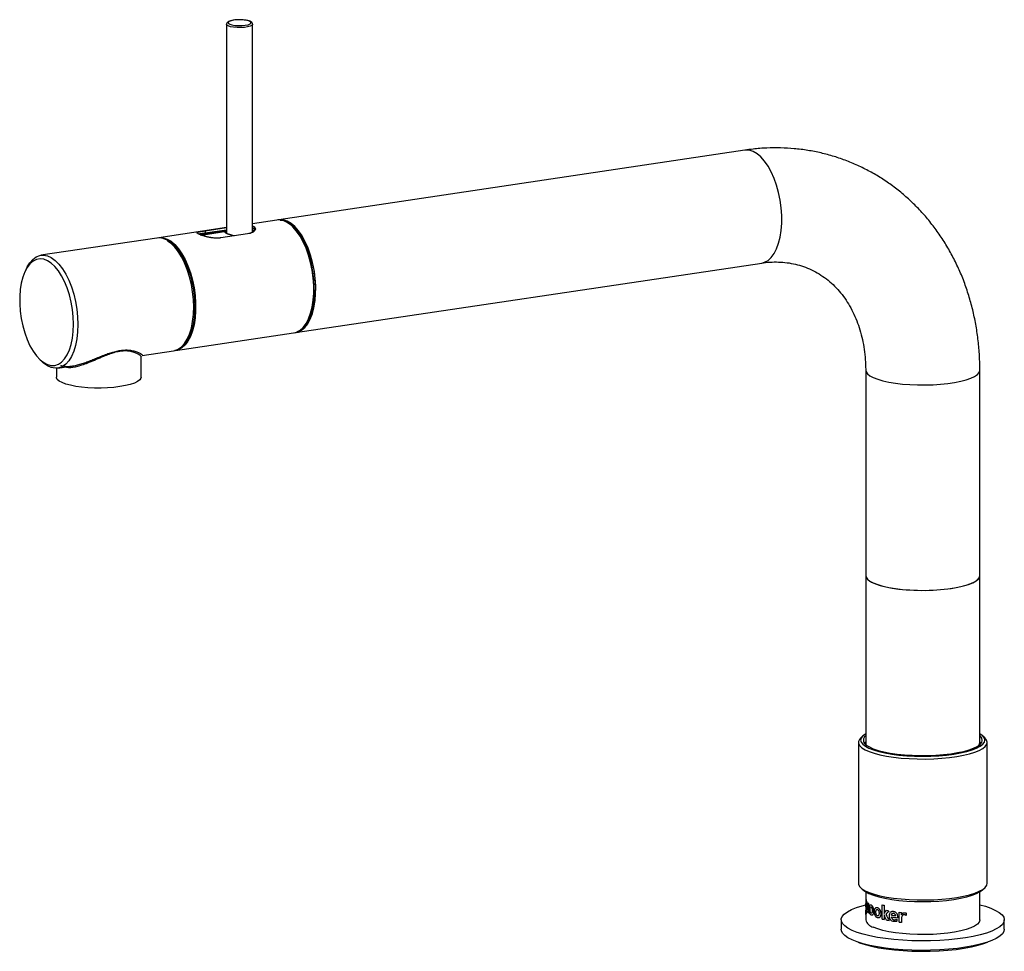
# Model space of a CAD drawing. Header units: millimetres. Extents: x -277 to 25, y -7 to 279.
import ezdxf

# ---------------------------------------------------------------- set-up
doc = ezdxf.new("R2010")
doc.units = ezdxf.units.MM

msp = doc.modelspace()

# ---------------------------------------------------------------- linework, layer by layer
at = {"color": 7, "linetype": 'Continuous', "lineweight": 25}
for p, q in [((-213.45, 277.56), (-213.45, 213.4)), ((-205.45, 213.84), (-205.45, 277.56)), ((-54.55, 238.95), (-197.44, 217.6)), ((-198.05, 217.51), (-205.45, 216.4)), ((-213.45, 215.21), (-234.25, 212.1)), ((-220.1, 214.21), (-213.45, 215.2)), ((-213.45, 214.37), (-220.1, 213.37)), ((-213.45, 215.12), (-220.05, 214.14)), ((-220.05, 213.56), (-213.45, 214.55)), ((-192.94, 215.25), (-193.01, 215.33)), ((-234.85, 212.01), (-270.36, 206.7)), ((-221.5, 213.02), (-213.45, 214.22)), ((-220.05, 214.14), (-220.1, 214.21)), ((-220.1, 213.37), (-220.05, 213.56)), ((-220.05, 214.14), (-220.05, 213.56)), ((-207.03, 213.27), (-215.25, 212.04)), ((-211.04, 212.67), (-211.5, 212.76)), ((-274.54, 203.14), (-275.02, 202.23)), ((-192.27, 182.98), (-49.38, 204.33)), ((-188.69, 186.45), (-188.65, 186.54)), ((-229.08, 177.48), (-192.88, 182.89)), ((-239.62, 169.35), (-239.62, 175.56)), ((-239.3, 175.95), (-229.68, 177.39)), ((-270.95, 175), (-270.23, 174.27)), ((-265.19, 172.09), (-260.68, 172.76)), ((-265.62, 172.04), (-265.62, 169.35)), ((-17.5, 171.45), (-17.5, 57.28)), ((17.5, 57.28), (17.5, 171.45)), ((-18.35, 59.32), (-19.03, 58.7)), ((-17.77, 56.93), (-17.5, 57.41)), ((19.03, 58.7), (18.35, 59.32)), ((-19.75, 57.33), (-19.75, 14.1)), ((19.75, 14.1), (19.75, 57.33)), ((-19.03, 12.73), (-18.35, 12.11)), ((18.35, 12.11), (19.03, 12.73)), ((-17.5, 11.48), (-17.5, 2.9)), ((17.5, 2.9), (17.5, 11.48)), ((-17.29, 6.75), (-17.29, 8.63)), ((-17.15, 8.43), (-17.15, 6.83)), ((-16.86, 6.65), (-16.86, 8.12)), ((-16.63, 7.92), (-16.63, 4.93)), ((-12.45, 3.15), (-12.45, 7.51)), ((-11.87, 7.36), (-11.87, 4.8)), ((-16.85, 5.12), (-16.86, 5.53)), ((-11.87, 4.46), (-11.87, 3.01)), ((-7.93, 3.1), (-7.93, 2.47)), ((-7.24, 2.21), (-7.24, 5.2)), ((-6.54, 5.19), (-6.54, 4.45)), ((-6.5, 3.23), (-6.5, 2.13)), ((-5.12, 4.99), (-5.12, 4.27)), ((-25, 2.9), (-25, 0)), ((25, 0), (25, 2.9))]:
    msp.add_line(p, q, dxfattribs=at)
at = {"color": 8, "linetype": 'Continuous', "lineweight": 25}
for p, q in [((-221.27, 212.92), (-213.45, 214.09)), ((-17.49, 6.88), (-17.5, 6.54)), ((-17.5, 6.54), (-17.5, 6.49)), ((-17.48, 6.86), (-17.49, 7.93))]:
    msp.add_line(p, q, dxfattribs=at)
at = {"color": 7, "linetype": 'Continuous', "lineweight": 25, "flags": 128}
for points in [[(-206.42, 278.49), (-207.11, 278.71), (-208.02, 278.87), (-209.08, 278.94), (-210.18, 278.93), (-211.2, 278.82), (-212.05, 278.65), (-212.65, 278.41), (-212.93, 278.13), (-212.87, 277.85), (-212.48, 277.59), (-211.79, 277.37), (-210.87, 277.21), (-209.81, 277.14), (-208.72, 277.15), (-207.7, 277.26), (-206.85, 277.43), (-206.25, 277.67), (-205.97, 277.95), (-206.02, 278.23), (-206.42, 278.49)], [(-192.57, 182.95), (-191.53, 183.16), (-190.45, 183.71), (-189.46, 184.57), (-188.56, 185.72), (-187.79, 187.15), (-187.15, 188.83), (-186.65, 190.73), (-186.31, 192.81), (-186.13, 195.02), (-186.12, 197.34), (-186.27, 199.72), (-186.58, 202.1), (-187.05, 204.45), (-187.67, 206.72), (-188.43, 208.87), (-189.3, 210.86), (-190.28, 212.65), (-191.35, 214.2), (-192.48, 215.49), (-193.66, 216.5), (-194.86, 217.19), (-196.06, 217.57), (-197.23, 217.62), (-197.74, 217.54)], [(-196.98, 217.53), (-195.94, 217.43), (-194.75, 217.01), (-193.55, 216.28), (-192.39, 215.24), (-191.27, 213.92), (-190.22, 212.34), (-189.25, 210.53), (-188.4, 208.53), (-187.67, 206.37), (-187.07, 204.09), (-186.63, 201.75), (-186.34, 199.37), (-186.21, 197.01), (-186.25, 194.72), (-186.45, 192.53), (-186.81, 190.49), (-187.33, 188.63), (-187.99, 186.99), (-188.78, 185.61), (-189.68, 184.5), (-190.69, 183.7), (-191.77, 183.21), (-191.85, 183.19)], [(-192.88, 182.89), (-191.98, 183.13), (-190.92, 183.72), (-189.94, 184.61), (-189.07, 185.8), (-188.31, 187.25), (-187.69, 188.94), (-187.22, 190.84), (-186.89, 192.92), (-186.73, 195.13), (-186.73, 197.44), (-186.89, 199.8), (-187.22, 202.16), (-187.69, 204.49), (-188.31, 206.74), (-189.07, 208.87), (-189.94, 210.84), (-190.92, 212.6), (-191.98, 214.14), (-193.1, 215.42), (-194.27, 216.41), (-195.46, 217.1)], [(-194.73, 216.72), (-193.99, 216.22), (-192.82, 215.18), (-191.7, 213.86), (-190.65, 212.28), (-189.68, 210.47), (-188.83, 208.46), (-188.1, 206.3), (-187.5, 204.03), (-187.05, 201.68), (-186.76, 199.3), (-186.64, 196.94), (-186.68, 194.65), (-186.88, 192.46), (-187.24, 190.41), (-187.76, 188.55), (-188.42, 186.92), (-189.21, 185.53), (-189.93, 184.62)], [(-192.94, 215.25), (-191.91, 214.07), (-190.85, 212.55), (-189.88, 210.79), (-189.02, 208.83), (-188.27, 206.72), (-187.65, 204.48), (-187.18, 202.17), (-186.86, 199.81), (-186.7, 197.47), (-186.7, 195.17), (-186.86, 192.97), (-187.18, 190.91), (-187.65, 189.02), (-188.27, 187.33), (-188.65, 186.54)], [(-223.52, 190.78), (-223.6, 193.12), (-223.84, 195.48), (-224.24, 197.84), (-224.79, 200.13), (-225.48, 202.32), (-226.3, 204.38), (-227.22, 206.25), (-228.24, 207.9), (-229.34, 209.31), (-230.49, 210.45), (-231.67, 211.3), (-232.87, 211.83), (-234.05, 212.05), (-234.85, 212.01)], [(-234.55, 212.04), (-234.02, 212.13), (-232.85, 212.07), (-231.66, 211.69), (-230.47, 211), (-229.3, 210.01), (-228.18, 208.73), (-227.12, 207.2), (-226.14, 205.43), (-225.27, 203.46), (-224.51, 201.33), (-223.89, 199.08), (-223.42, 196.76), (-223.09, 194.39), (-222.93, 192.03), (-222.93, 189.72), (-223.09, 187.51), (-223.42, 185.43), (-223.89, 183.53), (-224.51, 181.84), (-225.27, 180.39), (-226.14, 179.2), (-227.12, 178.31), (-228.18, 177.72), (-229.3, 177.46), (-229.38, 177.45)], [(-228.68, 177.68), (-228.28, 177.81), (-227.23, 178.39), (-226.26, 179.28), (-225.39, 180.46), (-224.64, 181.9), (-224.02, 183.58), (-223.55, 185.47), (-223.23, 187.54), (-223.07, 189.74), (-223.07, 192.03), (-223.23, 194.38), (-223.55, 196.73), (-224.02, 199.05), (-224.64, 201.28), (-225.39, 203.4), (-226.26, 205.35), (-227.23, 207.11), (-228.28, 208.64), (-229.4, 209.91), (-230.56, 210.9), (-231.75, 211.58), (-232.93, 211.96), (-233.81, 212.03)], [(-227.97, 178.05), (-227.79, 178.14), (-226.78, 178.87), (-225.86, 179.9), (-225.05, 181.2), (-224.37, 182.76), (-223.82, 184.54), (-223.42, 186.51), (-223.18, 188.63), (-223.1, 190.87), (-223.18, 193.19), (-223.42, 195.53), (-223.81, 197.86), (-224.35, 200.13), (-225.03, 202.3), (-225.84, 204.33), (-226.76, 206.19), (-227.76, 207.83), (-228.85, 209.22), (-229.99, 210.35), (-231.16, 211.19), (-232.34, 211.72), (-233.02, 211.88)], [(-223.6, 188.83), (-223.53, 190.8), (-223.61, 193.12), (-223.85, 195.46), (-224.24, 197.79), (-224.79, 200.06), (-225.47, 202.23), (-226.27, 204.27), (-227.19, 206.12), (-228.2, 207.76), (-229.28, 209.16), (-230.42, 210.28), (-231.51, 211.07)], [(-260.39, 185.57), (-260.47, 187.82), (-260.71, 190.1), (-261.1, 192.37), (-261.64, 194.57), (-262.32, 196.68), (-263.12, 198.63), (-264.03, 200.41), (-265.02, 201.97), (-266.09, 203.28), (-267.21, 204.32), (-268.35, 205.06), (-269.5, 205.5), (-270.64, 205.62), (-271.73, 205.43), (-272.77, 204.92), (-273.72, 204.1), (-274.58, 203), (-275.32, 201.62), (-275.93, 200.01), (-276.39, 198.19), (-276.71, 196.2), (-276.87, 194.07), (-276.87, 191.84), (-276.71, 189.57), (-276.39, 187.29), (-275.93, 185.05), (-275.32, 182.89), (-274.58, 180.85), (-273.72, 178.98), (-272.77, 177.31), (-271.73, 175.87), (-270.64, 174.69), (-269.5, 173.8), (-268.35, 173.21), (-267.21, 172.93), (-266.09, 172.96), (-265.02, 173.32), (-264.03, 173.98), (-263.12, 174.95), (-262.32, 176.19), (-261.64, 177.68), (-261.1, 179.4), (-260.71, 181.32), (-260.47, 183.38), (-260.39, 185.57)], [(-274.54, 203.14), (-273.75, 204.43), (-272.82, 205.47), (-271.8, 206.21), (-270.71, 206.64), (-269.56, 206.74), (-268.37, 206.53), (-267.18, 205.99), (-265.99, 205.15), (-264.84, 204.01), (-263.75, 202.6), (-262.73, 200.94), (-261.8, 199.07), (-260.99, 197.02), (-260.3, 194.83), (-259.75, 192.53), (-259.35, 190.18), (-259.11, 187.81), (-259.03, 185.47)], [(-229.68, 177.39), (-229.34, 177.46), (-228.24, 177.89), (-227.22, 178.63), (-226.3, 179.67), (-225.48, 180.99), (-224.79, 182.57), (-224.24, 184.37), (-223.84, 186.36), (-223.6, 188.51), (-223.52, 190.78)], [(-259.03, 185.47), (-259.11, 183.21), (-259.35, 181.06), (-259.75, 179.06), (-260.3, 177.26), (-260.99, 175.68), (-261.8, 174.36), (-262.73, 173.32), (-263.75, 172.58), (-264.84, 172.15), (-265.99, 172.05), (-267.18, 172.26), (-268.37, 172.8), (-269.56, 173.64), (-270.23, 174.27)], [(-263.88, 167.66), (-264.76, 168.14), (-265.34, 168.65), (-265.6, 169.17), (-265.62, 169.35)], [(-239.62, 169.35), (-239.69, 168.99), (-240.06, 168.47), (-240.74, 167.98), (-241.72, 167.51), (-242.96, 167.09), (-244.44, 166.73), (-246.12, 166.43), (-247.96, 166.2), (-249.92, 166.05), (-251.94, 165.99), (-253.98, 166), (-255.98, 166.1), (-257.91, 166.27), (-259.7, 166.52), (-261.32, 166.85), (-262.72, 167.23), (-263.88, 167.66)], [(-17.5, 108.47), (-17.39, 107.96), (-16.95, 107.35), (-16.21, 106.76), (-15.16, 106.21), (-13.82, 105.7), (-12.23, 105.23), (-10.41, 104.83), (-8.4, 104.5), (-6.23, 104.24), (-3.95, 104.06), (-1.59, 103.96), (0.8, 103.95), (3.17, 104.02), (5.48, 104.17), (7.7, 104.41), (9.76, 104.71), (11.65, 105.09), (13.32, 105.54), (14.74, 106.03), (15.89, 106.57), (16.74, 107.15), (17.28, 107.75), (17.5, 108.37), (17.5, 108.47)], [(-17.5, 108.47), (-17.48, 108.27), (-17.21, 107.65), (-16.62, 107.05), (-15.72, 106.48), (-14.52, 105.95), (-13.06, 105.46), (-11.35, 105.03), (-9.43, 104.66), (-7.34, 104.36), (-5.1, 104.14), (-2.78, 104), (-0.4, 103.95), (1.99, 103.97), (4.34, 104.09), (6.6, 104.28), (8.75, 104.55), (10.73, 104.9), (12.51, 105.31), (14.06, 105.78), (15.35, 106.3), (16.35, 106.86), (17.05, 107.45), (17.43, 108.06), (17.5, 108.47)], [(-19.03, 58.7), (-19.43, 58.25), (-19.72, 57.6), (-19.69, 56.95), (-19.34, 56.3), (-18.68, 55.67), (-17.7, 55.06), (-16.44, 54.49), (-14.9, 53.97), (-13.12, 53.51), (-11.13, 53.1), (-8.95, 52.77), (-6.62, 52.51), (-4.19, 52.33), (-1.69, 52.23), (0.84, 52.22), (3.36, 52.29), (5.82, 52.44), (8.19, 52.68), (10.42, 52.99), (12.48, 53.37), (14.33, 53.81), (15.95, 54.31), (17.31, 54.87), (18.38, 55.46), (19.16, 56.08), (19.61, 56.73), (19.75, 57.38), (19.56, 58.04), (19.05, 58.68), (19.03, 58.7)], [(-17.5, 59.95), (-17.6, 59.89), (-18.4, 59.28), (-18.89, 58.65), (-19.05, 58), (-18.89, 57.36), (-18.4, 56.73), (-17.6, 56.12), (-16.5, 55.54), (-15.11, 55), (-13.47, 54.52), (-11.6, 54.09), (-9.53, 53.73), (-7.29, 53.45), (-4.93, 53.24), (-2.49, 53.12), (0, 53.07), (2.49, 53.12), (4.93, 53.24), (7.29, 53.45), (9.53, 53.73), (11.6, 54.09), (13.47, 54.52), (15.11, 55), (16.5, 55.54), (17.6, 56.12), (18.4, 56.73), (18.89, 57.36), (19.05, 58), (18.89, 58.65), (18.4, 59.28), (17.6, 59.89), (17.5, 59.95)], [(-17.5, 59.34), (-17.84, 59), (-18.19, 58.37), (-18.22, 57.74), (-17.92, 57.11), (-17.31, 56.5), (-16.38, 55.92), (-15.16, 55.37), (-13.67, 54.87), (-11.94, 54.43), (-9.99, 54.05), (-7.87, 53.74), (-5.6, 53.51), (-3.24, 53.36), (-0.81, 53.29), (1.62, 53.3), (4.03, 53.4), (6.37, 53.58), (8.59, 53.84), (10.66, 54.17), (12.54, 54.57), (14.2, 55.04), (15.6, 55.55), (16.72, 56.11), (17.55, 56.71), (18.06, 57.32), (18.25, 57.95), (18.11, 58.58), (17.65, 59.2), (17.5, 59.34)], [(17.5, 57.41), (17.72, 57.06), (17.77, 56.93)], [(17.17, 56.4), (17.43, 56.87), (17.5, 57.28)], [(-19.75, 14.1), (-19.69, 13.72), (-19.34, 13.07), (-18.68, 12.44), (-17.7, 11.84), (-16.44, 11.27), (-14.9, 10.75), (-13.12, 10.28), (-11.13, 9.88), (-8.95, 9.55), (-6.62, 9.29), (-4.19, 9.11), (-1.69, 9.01), (0.84, 9), (3.36, 9.07), (5.82, 9.22), (8.19, 9.45), (10.42, 9.76), (12.48, 10.14), (14.33, 10.59), (15.95, 11.09), (17.31, 11.64), (18.38, 12.24), (19.16, 12.86), (19.61, 13.5), (19.75, 14.1)], [(-18.35, 12.11), (-17.6, 11.54), (-16.5, 10.96), (-15.11, 10.43), (-13.47, 9.94), (-11.6, 9.52), (-9.52, 9.16), (-7.29, 8.87), (-4.93, 8.66), (-2.49, 8.54), (0, 8.5), (2.49, 8.54), (4.93, 8.66), (7.29, 8.87), (9.52, 9.16), (11.6, 9.52), (13.47, 9.94), (15.11, 10.43), (16.5, 10.96), (17.6, 11.54), (18.35, 12.11)], [(-21.65, -0.34), (-22.93, 0.32), (-23.92, 1.02), (-24.59, 1.73), (-24.94, 2.47), (-24.97, 3.21), (-24.67, 3.94), (-24.05, 4.66), (-23.12, 5.36), (-21.88, 6.03), (-20.36, 6.65), (-18.58, 7.23), (-17.5, 7.52)], [(17.5, 7.52), (19.2, 7.04), (20.9, 6.45), (22.33, 5.81), (23.47, 5.13), (24.3, 4.42), (24.81, 3.7), (25, 2.96), (24.86, 2.22), (24.4, 1.49), (23.63, 0.78), (22.54, 0.1), (21.16, -0.55), (19.5, -1.15), (17.59, -1.7), (15.45, -2.19), (13.11, -2.61), (10.6, -2.96), (7.95, -3.24), (5.2, -3.43), (2.38, -3.54), (-0.48, -3.57), (-3.32, -3.52), (-6.12, -3.38), (-8.85, -3.15), (-11.46, -2.85), (-13.91, -2.48), (-16.19, -2.03), (-18.26, -1.52), (-20.08, -0.96), (-21.65, -0.34), (-21.65, -0.34)], [(-11.86, 4.8), (-11.86, 4.8), (-11.86, 4.8), (-11.87, 4.8), (-11.87, 4.8), (-11.87, 4.8), (-11.87, 4.8), (-11.87, 4.8), (-11.87, 4.8)], [(-11.86, 4.46), (-11.86, 4.46), (-11.86, 4.46), (-11.87, 4.46), (-11.87, 4.46), (-11.87, 4.46), (-11.87, 4.46), (-11.87, 4.46), (-11.87, 4.46)], [(-21.65, -3.24), (-22.93, -2.58), (-23.92, -1.88), (-24.59, -1.16), (-24.94, -0.43), (-25, 0)], [(25, 0), (24.86, -0.68), (24.4, -1.41), (23.63, -2.12), (22.54, -2.8), (21.16, -3.45), (19.5, -4.05), (17.59, -4.6), (15.45, -5.09), (13.11, -5.51), (10.6, -5.86), (7.95, -6.13), (5.2, -6.33), (2.38, -6.44), (-0.48, -6.47), (-3.32, -6.41), (-6.12, -6.27), (-8.85, -6.05), (-11.46, -5.75), (-13.91, -5.38), (-16.19, -4.93), (-18.26, -4.42), (-20.08, -3.85), (-21.65, -3.24)], [(17.5, 2.9), (17.5, 2.79), (17.28, 2.18), (16.74, 1.58), (15.89, 1), (14.74, 0.46), (13.32, -0.04), (11.65, -0.48), (9.76, -0.86), (7.7, -1.17), (5.48, -1.4), (3.17, -1.56), (0.8, -1.63), (-1.59, -1.61), (-3.95, -1.51), (-6.23, -1.33), (-8.4, -1.08), (-10.41, -0.74), (-12.23, -0.34), (-13.82, 0.12), (-15.16, 0.63)], [(-19.83, -3.94), (-19.41, -4.11), (-17.7, -4.68), (-15.75, -5.19), (-13.58, -5.64), (-11.21, -6.02), (-8.69, -6.33), (-6.05, -6.55), (-3.32, -6.7), (-0.54, -6.76), (2.24, -6.73), (4.99, -6.62), (7.67, -6.43), (10.24, -6.15), (12.67, -5.8), (14.93, -5.37), (16.97, -4.88), (18.77, -4.34), (19.83, -3.94)]]:
    msp.add_lwpolyline(points, dxfattribs=at)
at = {"color": 8, "linetype": 'Continuous', "lineweight": 25, "flags": 128}
for points in [[(-205.45, 277.55), (-205.45, 277.51), (-205.67, 277.22), (-206.19, 276.96), (-206.98, 276.74), (-207.96, 276.6), (-209.07, 276.53), (-210.21, 276.54), (-211.28, 276.64), (-212.21, 276.81), (-212.91, 277.04), (-213.34, 277.31), (-213.45, 277.55)], [(-49.38, 204.33), (-48.48, 204.58), (-47.42, 205.16), (-46.44, 206.05), (-45.57, 207.24), (-44.81, 208.69), (-44.19, 210.38), (-43.72, 212.29), (-43.39, 214.36), (-43.23, 216.58), (-43.23, 218.88), (-43.39, 221.24), (-43.72, 223.61), (-44.19, 225.94), (-44.81, 228.19), (-45.57, 230.31), (-46.44, 232.28), (-47.42, 234.05), (-48.48, 235.58), (-49.6, 236.86), (-50.77, 237.85), (-51.96, 238.55)], [(-17.5, 171.45), (-17.39, 170.94), (-16.95, 170.33), (-16.21, 169.74), (-15.16, 169.19), (-13.82, 168.67), (-12.23, 168.21), (-10.41, 167.81), (-8.4, 167.48), (-6.23, 167.22), (-3.95, 167.04), (-1.59, 166.94), (0.8, 166.93), (3.17, 167), (5.48, 167.15), (7.7, 167.38), (9.76, 167.69), (11.65, 168.07), (13.32, 168.51), (14.74, 169.01), (15.89, 169.55), (16.74, 170.13), (17.28, 170.73), (17.5, 171.35), (17.5, 171.45)]]:
    msp.add_lwpolyline(points, dxfattribs=at)
at = {"color": 8, "linetype": 'Continuous', "lineweight": 25}
for centre, radius, start, end in [((-53.92, 234.47), 4.52, 64.29, 97.9477), ((-261.35, 172.58), 0.118, 147.8429, 177.3383)]:
    msp.add_arc(centre, radius, start, end, dxfattribs=at)
at = {"color": 7, "linetype": 'Continuous', "lineweight": 25}
for centre, radius, start, end in [((-197.42, 213.03), 4.52, 64.29, 97.9477), ((-16.01, 57.34), 1.49, 182.3366, 219.0579), ((-15.57, 9.67), 2.01, 211.1201, 218.2307), ((-14.32, 10.85), 3.74, 227.0817, 231.7846), ((-5.48, 34.13), 27.52, 255.3301, 256.5726), ((-14.3, 7.88), 3.76, 227.3368, 231.7748), ((-5.48, 29.77), 27.52, 255.3301, 256.5726), ((-3.8, 40.22), 35.16, 257.9568, 259.201), ((-2.22, 47.89), 44.17, 260.4039, 261.946), ((-1.98, 48.88), 45.72, 260.4262, 262.7789), ((-14.45, 3.71), 3.16, 194.9292, 257.0567), ((-3.71, 37.68), 35.62, 258.0564, 259.3838), ((-0.99, 55.39), 53.54, 263.2931, 264.0902)]:
    msp.add_arc(centre, radius, start, end, dxfattribs=at)
for points, knots in [([(-209.68, 278.95), (-209.94, 278.95), (-210.54, 278.94), (-211.42, 278.83), (-212.26, 278.64), (-212.87, 278.4), (-213.24, 278.12), (-213.47, 277.78), (-213.43, 277.59), (-213.42, 277.55)], [0, 0, 0, 0, 0.1331326, 0.3156673, 0.5003367, 0.6911681, 0.8399399, 0.9633945, 1, 1, 1, 1]), ([(-206.21, 278.47), (-206.32, 278.51), (-206.66, 278.65), (-207.36, 278.81), (-208.35, 278.93), (-209.15, 278.98), (-209.59, 278.96), (-209.68, 278.95)], [0, 0, 0, 0, 0.136845, 0.41148, 0.673916, 0.93123, 1, 1, 1, 1]), ([(-205.47, 277.54), (-205.46, 277.56), (-205.41, 277.73), (-205.6, 278.05), (-205.85, 278.28), (-206.06, 278.39), (-206.15, 278.43)], [0, 0, 0, 0, 0.05791, 0.413236, 0.759104, 1, 1, 1, 1]), ([(17.5, 171.45), (17.49, 172.35), (17.47, 174.79), (17.21, 178.76), (16.67, 183.33), (15.85, 187.82), (14.78, 192.23), (13.45, 196.53), (11.88, 200.7), (10.05, 204.72), (7.99, 208.59), (5.7, 212.29), (3.2, 215.79), (0.48, 219.1), (-2.42, 222.19), (-5.52, 225.06), (-8.78, 227.69), (-12.2, 230.08), (-15.76, 232.21), (-19.46, 234.09), (-23.27, 235.71), (-27.18, 237.06), (-31.19, 238.13), (-35.26, 238.93), (-39.4, 239.45), (-43.58, 239.69), (-47.8, 239.65), (-51.46, 239.38), (-53.71, 239.07), (-54.55, 238.95)], [0, 0, 0, 0, 0.0225833, 0.0617654, 0.1009363, 0.1400559, 0.1791103, 0.2180849, 0.2569647, 0.2957358, 0.3343856, 0.3729039, 0.4112839, 0.4495227, 0.4876217, 0.525587, 0.5634294, 0.6011638, 0.638809, 0.6763867, 0.713921, 0.7514348, 0.7889479, 0.8264858, 0.8640728, 0.9017311, 0.9394799, 0.9773348, 1, 1, 1, 1]), ([(-205.45, 215.7), (-205.39, 215.68), (-205.13, 215.6), (-204.85, 215.4), (-204.55, 214.98), (-204.66, 214.35), (-205.37, 213.77), (-206.22, 213.42), (-206.76, 213.32), (-207.03, 213.27)], [0, 0, 0, 0, 0.039198, 0.159984, 0.280177, 0.520107, 0.759399, 0.879055, 1, 1, 1, 1]), ([(-205.67, 213.65), (-205.36, 213.87), (-204.72, 214.3), (-204.64, 214.93), (-204.93, 215.34), (-205.19, 215.53), (-205.41, 215.6), (-205.45, 215.61)], [0, 0, 0, 0, 0.3216674, 0.6438031, 0.805036, 0.9670116, 1, 1, 1, 1]), ([(-205.45, 215.11), (-205.41, 215.1), (-205.11, 215.03), (-204.98, 214.87), (-204.87, 214.74)], [0, 0, 0, 0, 0.133026, 1, 1, 1, 1]), ([(-204.81, 214.61), (-204.91, 214.71), (-205.04, 214.86), (-205.35, 214.93), (-205.45, 214.95)], [0, 0, 0, 0, 0.682901, 1, 1, 1, 1]), ([(-205.4, 214.48), (-205.38, 214.46), (-205.33, 214.43), (-205.26, 214.39), (-205.2, 214.34), (-205.15, 214.28), (-205.1, 214.23), (-205.08, 214.19), (-205.07, 214.17)], [0, 0, 0, 0, 0.165399, 0.330871, 0.496742, 0.663341, 0.830988, 1, 1, 1, 1]), ([(-215.25, 212.04), (-215.3, 212.03), (-215.39, 212.02), (-215.53, 212), (-215.7, 211.98), (-215.89, 211.97), (-216.19, 211.96), (-216.57, 211.96), (-217.04, 211.98), (-217.52, 212.02), (-217.88, 212.06), (-218.2, 212.11), (-218.51, 212.16), (-218.92, 212.24), (-219.37, 212.35), (-219.73, 212.44), (-220.01, 212.52), (-220.29, 212.59), (-220.61, 212.69), (-220.97, 212.81), (-221.31, 212.93), (-221.6, 213.05), (-221.86, 213.16), (-222.08, 213.26), (-222.26, 213.36), (-222.39, 213.45), (-222.48, 213.53), (-222.51, 213.6), (-222.51, 213.67), (-222.45, 213.73), (-222.35, 213.78), (-222.21, 213.84), (-222.02, 213.88), (-221.83, 213.93), (-221.66, 213.96), (-221.48, 213.99), (-221.22, 214.04), (-220.88, 214.09), (-220.57, 214.14), (-220.34, 214.17), (-220.2, 214.19), (-220.13, 214.2), (-220.1, 214.21)], [0, 0, 0, 0, 0.010428, 0.020852, 0.031285, 0.046806, 0.06235, 0.093515, 0.124887, 0.156017, 0.18715, 0.197584, 0.218547, 0.249771, 0.280887, 0.312188, 0.327929, 0.343574, 0.374703, 0.405882, 0.437337, 0.468572, 0.499712, 0.53108, 0.562456, 0.59362, 0.624889, 0.656327, 0.68751, 0.718694, 0.750109, 0.781317, 0.812409, 0.843678, 0.859392, 0.875004, 0.906059, 0.937159, 0.968556, 0.984269, 0.992131, 1, 1, 1, 1]), ([(-220.05, 214.14), (-220.31, 214.1), (-220.84, 214.02), (-221.68, 213.88), (-222.38, 213.73), (-222.5, 213.54), (-222.26, 213.37), (-222.19, 213.32)], [0, 0, 0, 0, 0.145459, 0.289343, 0.576925, 0.864926, 1, 1, 1, 1]), ([(-221.68, 213.34), (-221.65, 213.35), (-221.6, 213.36), (-221.49, 213.37), (-221.35, 213.39), (-221.16, 213.42), (-220.96, 213.44), (-220.75, 213.47), (-220.53, 213.49), (-220.33, 213.52), (-220.17, 213.54), (-220.09, 213.56), (-220.05, 213.56)], [0, 0, 0, 0, 0.062907, 0.125728, 0.251318, 0.377027, 0.501901, 0.62614, 0.750224, 0.874659, 0.937516, 1, 1, 1, 1]), ([(-220.1, 213.37), (-220.44, 213.33), (-220.85, 213.27), (-221.15, 213.23), (-221.21, 213.22)], [0, 0, 0, 0, 0.824445, 1, 1, 1, 1]), ([(-213.87, 213.68), (-213.88, 213.69), (-213.9, 213.71), (-213.91, 213.75), (-213.91, 213.78), (-213.9, 213.81), (-213.88, 213.84), (-213.86, 213.86), (-213.86, 213.87)], [0, 0, 0, 0, 0.166772, 0.333003, 0.499068, 0.665341, 0.832196, 1, 1, 1, 1]), ([(-212.64, 213.09), (-212.69, 213.1), (-212.78, 213.13), (-212.92, 213.18), (-213.05, 213.23), (-213.17, 213.28), (-213.28, 213.32), (-213.38, 213.37), (-213.49, 213.42), (-213.62, 213.48), (-213.73, 213.55), (-213.82, 213.62), (-213.85, 213.66), (-213.87, 213.68)], [0, 0, 0, 0, 0.073042, 0.1452368, 0.2167588, 0.2877871, 0.3585048, 0.4290973, 0.4997511, 0.6231252, 0.7470098, 0.8723352, 1, 1, 1, 1]), ([(-213.86, 213.87), (-213.79, 213.91), (-213.71, 213.97), (-213.49, 214.02), (-213.45, 214.03)], [0, 0, 0, 0, 0.808682, 1, 1, 1, 1]), ([(-211.5, 212.76), (-211.56, 212.78), (-211.68, 212.81), (-211.86, 212.85), (-212.02, 212.9), (-212.19, 212.94), (-212.34, 212.99), (-212.49, 213.04), (-212.59, 213.07), (-212.64, 213.09)], [0, 0, 0, 0, 0.1446801, 0.2882562, 0.4310222, 0.573277, 0.7153227, 0.8574628, 1, 1, 1, 1]), ([(-49.38, 204.33), (-48.98, 204.39), (-47.67, 204.57), (-45.49, 204.7), (-42.86, 204.62), (-40.28, 204.28), (-37.75, 203.68), (-35.28, 202.82), (-32.9, 201.69), (-30.63, 200.3), (-28.5, 198.66), (-26.53, 196.79), (-24.74, 194.7), (-23.13, 192.42), (-21.71, 189.96), (-20.48, 187.34), (-19.46, 184.56), (-18.64, 181.66), (-18.03, 178.64), (-17.64, 175.51), (-17.51, 173.1), (-17.5, 171.73), (-17.5, 171.45)], [0, 0, 0, 0, 0.023152, 0.075653, 0.128749, 0.182905, 0.238177, 0.294487, 0.35156, 0.408881, 0.465729, 0.521676, 0.576519, 0.630253, 0.682992, 0.734895, 0.786128, 0.836841, 0.887161, 0.937189, 0.987007, 1, 1, 1, 1]), ([(-264.31, 173.01), (-263.75, 172.76), (-263.09, 172.64), (-261.93, 172.62), (-261.53, 172.65), (-260.69, 172.75), (-260.26, 172.83), (-259.36, 173.02), (-258.89, 173.15), (-257.96, 173.42), (-257.48, 173.58), (-256.51, 173.91), (-256.02, 174.09), (-255.03, 174.48), (-254.53, 174.68), (-253.53, 175.08), (-253.02, 175.29), (-252.01, 175.7), (-251.49, 175.91), (-250.46, 176.31), (-249.94, 176.5), (-248.92, 176.85), (-248.4, 177.01), (-246.87, 177.42), (-245.91, 177.59), (-244.78, 177.66), (-244.56, 177.67), (-244.13, 177.67), (-243.93, 177.67), (-243.33, 177.63), (-242.95, 177.59), (-242.6, 177.53)], [0, 0, 0, 0, 0.125, 0.125, 0.1875, 0.1875, 0.25, 0.25, 0.3125, 0.3125, 0.375, 0.375, 0.4375, 0.4375, 0.5, 0.5, 0.5625, 0.5625, 0.625, 0.625, 0.6875, 0.6875, 0.75, 0.75, 0.875, 0.875, 0.90625, 0.90625, 0.9375, 0.9375, 1, 1, 1, 1]), ([(-239.61, 175.56), (-239.62, 175.57), (-239.63, 175.62), (-239.56, 175.72), (-239.49, 175.8)], [0, 0, 0, 0, 0.138944, 1, 1, 1, 1]), ([(-239.25, 176.01), (-239.24, 175.98), (-239.23, 175.96), (-239.29, 175.96), (-239.31, 175.97)], [0, 0, 0, 0, 0.730308, 1, 1, 1, 1]), ([(-16.86, 5.53), (-16.86, 5.5), (-16.88, 5.45), (-16.9, 5.39), (-16.93, 5.34), (-16.97, 5.29), (-17.01, 5.26), (-17.05, 5.26), (-17.09, 5.29), (-17.13, 5.34), (-17.17, 5.42), (-17.2, 5.53), (-17.23, 5.66), (-17.25, 5.83), (-17.27, 6.02), (-17.28, 6.24), (-17.29, 6.49), (-17.29, 6.66), (-17.29, 6.75)], [0, 0, 0, 0, 0.042602, 0.084192, 0.125089, 0.187933, 0.250109, 0.312167, 0.37513, 0.439482, 0.500163, 0.563789, 0.625077, 0.686392, 0.749992, 0.82606, 0.908656, 1, 1, 1, 1]), ([(-17.15, 6.83), (-17.15, 6.78), (-17.15, 6.67), (-17.15, 6.51), (-17.14, 6.35), (-17.13, 6.19), (-17.12, 6.04), (-17.09, 5.92), (-17.05, 5.85), (-17.01, 5.81), (-16.98, 5.82), (-16.93, 5.88), (-16.9, 6.03), (-16.88, 6.2), (-16.87, 6.35), (-16.86, 6.5), (-16.86, 6.6), (-16.86, 6.65)], [0, 0, 0, 0, 0.062674, 0.125337, 0.193497, 0.250526, 0.314415, 0.375123, 0.437556, 0.500109, 0.563243, 0.625064, 0.749414, 0.809374, 0.874686, 0.936334, 1, 1, 1, 1]), ([(-15.83, 4.34), (-15.88, 4.37), (-15.97, 4.44), (-16.1, 4.58), (-16.21, 4.78), (-16.3, 5.04), (-16.37, 5.34), (-16.44, 5.76), (-16.47, 6.29), (-16.44, 6.79), (-16.37, 7.12), (-16.3, 7.32), (-16.21, 7.46), (-16.1, 7.52), (-15.97, 7.52), (-15.88, 7.48), (-15.83, 7.47)], [0, 0, 0, 0, 0.062954, 0.125003, 0.187261, 0.250163, 0.312873, 0.375361, 0.499961, 0.62469, 0.687199, 0.749874, 0.81275, 0.875155, 0.937186, 1, 1, 1, 1]), ([(-15.83, 4.94), (-15.85, 4.95), (-15.88, 4.97), (-15.91, 5.01), (-15.95, 5.05), (-15.98, 5.1), (-16.01, 5.16), (-16.04, 5.23), (-16.06, 5.31), (-16.09, 5.41), (-16.11, 5.56), (-16.13, 5.73), (-16.14, 5.91), (-16.15, 6.1), (-16.15, 6.29), (-16.13, 6.5), (-16.1, 6.68), (-16.04, 6.81), (-15.98, 6.88), (-15.91, 6.9), (-15.86, 6.88), (-15.83, 6.87)], [0, 0, 0, 0, 0.034359, 0.066848, 0.097905, 0.128028, 0.157765, 0.187681, 0.218335, 0.250245, 0.309631, 0.375294, 0.435459, 0.50044, 0.571921, 0.64337, 0.750222, 0.813785, 0.875108, 0.935807, 1, 1, 1, 1]), ([(-15.83, 7.47), (-15.79, 7.43), (-15.7, 7.37), (-15.55, 7.23), (-15.42, 7.02), (-15.27, 6.72), (-15.16, 6.33), (-15.09, 5.91), (-15.07, 5.52), (-15.09, 5.16), (-15.15, 4.81), (-15.27, 4.51), (-15.41, 4.35), (-15.54, 4.29), (-15.64, 4.29), (-15.74, 4.31), (-15.8, 4.33), (-15.83, 4.34)], [0, 0, 0, 0, 0.062795, 0.124814, 0.187201, 0.250055, 0.351526, 0.423655, 0.500001, 0.577396, 0.650252, 0.737653, 0.825364, 0.868914, 0.912213, 0.955907, 1, 1, 1, 1]), ([(-15.83, 6.87), (-15.82, 6.86), (-15.8, 6.84), (-15.76, 6.81), (-15.72, 6.76), (-15.67, 6.69), (-15.62, 6.58), (-15.55, 6.39), (-15.51, 6.17), (-15.49, 5.93), (-15.49, 5.73), (-15.49, 5.55), (-15.51, 5.39), (-15.53, 5.24), (-15.57, 5.1), (-15.62, 4.99), (-15.68, 4.93), (-15.76, 4.91), (-15.81, 4.93), (-15.83, 4.94)], [0, 0, 0, 0, 0.032944, 0.064508, 0.095095, 0.12515, 0.186653, 0.250057, 0.349839, 0.424869, 0.499938, 0.565004, 0.625115, 0.690808, 0.750191, 0.812227, 0.871637, 0.932866, 1, 1, 1, 1]), ([(-13.9, 3.51), (-13.96, 3.55), (-14.09, 3.61), (-14.27, 3.74), (-14.44, 3.93), (-14.58, 4.18), (-14.69, 4.47), (-14.79, 4.89), (-14.83, 5.43), (-14.79, 5.93), (-14.69, 6.26), (-14.58, 6.46), (-14.44, 6.6), (-14.27, 6.68), (-14.09, 6.68), (-13.96, 6.66), (-13.9, 6.64)], [0, 0, 0, 0, 0.0629541, 0.1250026, 0.1872609, 0.2501634, 0.3128727, 0.3753613, 0.4999614, 0.6246902, 0.6871988, 0.7498744, 0.8127499, 0.8751551, 0.9371858, 1, 1, 1, 1]), ([(-13.9, 4.12), (-13.91, 4.13), (-13.95, 4.14), (-14.01, 4.17), (-14.06, 4.22), (-14.11, 4.27), (-14.15, 4.32), (-14.19, 4.39), (-14.22, 4.47), (-14.26, 4.57), (-14.3, 4.71), (-14.33, 4.89), (-14.35, 5.07), (-14.35, 5.25), (-14.35, 5.44), (-14.33, 5.66), (-14.27, 5.84), (-14.19, 5.97), (-14.1, 6.04), (-14, 6.07), (-13.93, 6.05), (-13.9, 6.04)], [0, 0, 0, 0, 0.034357, 0.066846, 0.097903, 0.128027, 0.157764, 0.187681, 0.218335, 0.250245, 0.309633, 0.375295, 0.435461, 0.50044, 0.571921, 0.64337, 0.750222, 0.813784, 0.875108, 0.935808, 1, 1, 1, 1]), ([(-13.9, 6.64), (-13.83, 6.61), (-13.7, 6.55), (-13.5, 6.42), (-13.31, 6.23), (-13.15, 5.98), (-13.01, 5.69), (-12.89, 5.28), (-12.83, 4.75), (-12.88, 4.24), (-13.01, 3.9), (-13.14, 3.7), (-13.31, 3.55), (-13.5, 3.48), (-13.7, 3.48), (-13.83, 3.5), (-13.9, 3.51)], [0, 0, 0, 0, 0.062812, 0.124848, 0.187253, 0.250124, 0.312801, 0.375313, 0.500039, 0.624636, 0.687128, 0.749839, 0.812736, 0.874995, 0.937049, 1, 1, 1, 1]), ([(-13.9, 6.04), (-13.88, 6.03), (-13.84, 6.02), (-13.78, 5.99), (-13.73, 5.95), (-13.66, 5.88), (-13.59, 5.77), (-13.5, 5.59), (-13.44, 5.37), (-13.41, 5.13), (-13.41, 4.93), (-13.41, 4.75), (-13.43, 4.58), (-13.47, 4.43), (-13.52, 4.29), (-13.59, 4.18), (-13.68, 4.11), (-13.78, 4.09), (-13.86, 4.11), (-13.9, 4.12)], [0, 0, 0, 0, 0.032942, 0.064505, 0.095093, 0.12515, 0.186652, 0.250057, 0.349839, 0.424869, 0.499939, 0.565004, 0.625115, 0.690808, 0.750191, 0.812227, 0.871637, 0.932866, 1, 1, 1, 1]), ([(-7.93, 2.47), (-7.97, 2.45), (-8.04, 2.42), (-8.19, 2.37), (-8.39, 2.34), (-8.62, 2.34), (-8.94, 2.36), (-9.34, 2.47), (-9.7, 2.72), (-9.93, 3.01), (-10.1, 3.33), (-10.19, 3.7), (-10.22, 4.06), (-10.21, 4.42), (-10.14, 4.84), (-9.95, 5.2), (-9.72, 5.4), (-9.52, 5.5), (-9.3, 5.54), (-9.06, 5.53), (-8.81, 5.48), (-8.57, 5.4), (-8.35, 5.27), (-8.15, 5.08), (-7.99, 4.85), (-7.83, 4.52), (-7.76, 4.15), (-7.73, 3.8), (-7.73, 3.62), (-7.73, 3.53)], [0, 0, 0, 0, 0.015597, 0.031161, 0.06231, 0.09347, 0.124625, 0.187108, 0.249507, 0.280909, 0.31237, 0.374688, 0.406167, 0.437556, 0.499819, 0.561978, 0.593204, 0.624485, 0.654227, 0.686878, 0.719838, 0.749862, 0.781329, 0.812491, 0.843899, 0.875147, 0.937667, 0.968817, 1, 1, 1, 1]), ([(-9.58, 4.34), (-9.58, 4.37), (-9.57, 4.43), (-9.56, 4.51), (-9.53, 4.61), (-9.49, 4.71), (-9.42, 4.81), (-9.33, 4.88), (-9.23, 4.93), (-9.11, 4.95), (-8.95, 4.94), (-8.75, 4.88), (-8.58, 4.72), (-8.49, 4.56), (-8.45, 4.43), (-8.42, 4.29), (-8.41, 4.2), (-8.41, 4.15)], [0, 0, 0, 0, 0.0437623, 0.0854379, 0.1253357, 0.1897563, 0.2505308, 0.313039, 0.3756405, 0.4361579, 0.500842, 0.6309257, 0.7495145, 0.8096003, 0.8746996, 0.9347865, 1, 1, 1, 1]), ([(-9.58, 3.8), (-9.58, 3.77), (-9.57, 3.7), (-9.56, 3.6), (-9.52, 3.49), (-9.47, 3.37), (-9.37, 3.2), (-9.18, 3.04), (-8.93, 2.93), (-8.67, 2.9), (-8.41, 2.93), (-8.21, 2.98), (-8.05, 3.05), (-7.97, 3.08), (-7.93, 3.1)], [0, 0, 0, 0, 0.043558, 0.085138, 0.125192, 0.188398, 0.250242, 0.374694, 0.499469, 0.624502, 0.7496, 0.874758, 0.934413, 1, 1, 1, 1]), ([(-6.54, 4.45), (-6.54, 4.46), (-6.54, 4.49), (-6.52, 4.54), (-6.49, 4.59), (-6.45, 4.65), (-6.39, 4.72), (-6.32, 4.79), (-6.24, 4.85), (-6.12, 4.93), (-5.91, 5.04), (-5.66, 5.11), (-5.44, 5.08), (-5.33, 5.07), (-5.24, 5.04), (-5.17, 5.01), (-5.14, 4.99), (-5.12, 4.99)], [0, 0, 0, 0, 0.026658, 0.056076, 0.08879, 0.12519, 0.185014, 0.250418, 0.312294, 0.375668, 0.500841, 0.749574, 0.812194, 0.874802, 0.937375, 0.968691, 1, 1, 1, 1]), ([(-5.68, 4.44), (-5.71, 4.44), (-5.78, 4.44), (-5.88, 4.43), (-5.97, 4.41), (-6.06, 4.39), (-6.14, 4.35), (-6.21, 4.29), (-6.27, 4.23), (-6.32, 4.16), (-6.38, 4.05), (-6.44, 3.88), (-6.48, 3.67), (-6.5, 3.45), (-6.5, 3.3), (-6.5, 3.23)], [0, 0, 0, 0, 0.062269, 0.120924, 0.176664, 0.230302, 0.282748, 0.334978, 0.387975, 0.442684, 0.499964, 0.616779, 0.749871, 0.874922, 1, 1, 1, 1]), ([(-5.12, 4.27), (-5.14, 4.28), (-5.18, 4.3), (-5.25, 4.34), (-5.32, 4.36), (-5.41, 4.39), (-5.53, 4.42), (-5.63, 4.43), (-5.68, 4.44)], [0, 0, 0, 0, 0.114919, 0.235976, 0.364098, 0.500065, 0.741731, 1, 1, 1, 1])]:
    msp.add_open_spline(points, degree=3, knots=knots, dxfattribs=at)
at = {"color": 8, "linetype": 'Continuous', "lineweight": 25}
for points, knots in [([(-239.65, 175.56), (-239.64, 175.57), (-239.6, 175.64), (-239.88, 175.93), (-240.5, 176.36), (-241.47, 176.83), (-242.85, 177.26), (-244.52, 177.43), (-246.32, 177.24), (-247.38, 177), (-248.47, 176.69), (-249.59, 176.32), (-251.42, 175.6), (-253.45, 174.71), (-256.13, 173.58), (-259.01, 172.58), (-261.54, 172.08), (-262.59, 172.33), (-262.94, 172.42)], [0, 0, 0, 0, 0.0187306, 0.087601, 0.1582843, 0.225098, 0.2935938, 0.37957, 0.4281446, 0.4787132, 0.4817131, 0.5316911, 0.5830173, 0.6530748, 0.7249948, 0.842887, 0.9465989, 1, 1, 1, 1]), ([(-242.6, 177.53), (-242.14, 177.42), (-241.2, 177.21), (-240.2, 176.78), (-239.51, 176.37), (-239.19, 176.09), (-239.24, 176.03), (-239.25, 176.01)], [0, 0, 0, 0, 0.214756, 0.435382, 0.655317, 0.880785, 1, 1, 1, 1]), ([(-17.5, 11.23), (-17.5, 11.2), (-17.5, 11.06), (-17.48, 10.66), (-17.45, 10.05), (-17.41, 9.36), (-17.38, 8.62), (-17.37, 7.89), (-17.38, 7.2), (-17.41, 6.6), (-17.44, 6.3), (-17.45, 6.15)], [0, 0, 0, 0, 0.026076, 0.147826, 0.26957, 0.391321, 0.513063, 0.634801, 0.756676, 0.878778, 1, 1, 1, 1]), ([(-17.5, 10.43), (-17.5, 10.37), (-17.5, 10.16), (-17.48, 9.6), (-17.46, 8.86), (-17.45, 8.1), (-17.46, 7.37), (-17.47, 7.03), (-17.48, 6.86)], [0, 0, 0, 0, 0.073787, 0.259129, 0.444507, 0.629957, 0.815217, 1, 1, 1, 1]), ([(-17.48, 5.83), (-17.49, 5.74), (-17.51, 5.64), (-17.5, 5.67), (-17.5, 5.67)], [0, 0, 0, 0, 0.947486, 1, 1, 1, 1])]:
    msp.add_open_spline(points, degree=3, knots=knots, dxfattribs=at)
at = {"color": 7, "linetype": 'Continuous', "lineweight": 25}
for points in [[(-17.45, 6.15), (-17.42, 5.72), (-17.39, 5.29), (-17.35, 4.86)], [(-17.41, 4.52), (-17.44, 4.96), (-17.47, 5.39), (-17.48, 5.83)], [(-17.35, 4.86), (-17.37, 4.75), (-17.39, 4.64), (-17.41, 4.52)], [(-11.86, 4.8), (-11.63, 5.14), (-11.39, 5.49), (-11.14, 5.83)], [(-11.08, 2.83), (-11.35, 3.37), (-11.61, 3.92), (-11.86, 4.46)], [(-10.39, 5.68), (-10.7, 5.3), (-11, 4.91), (-11.29, 4.53)], [(-11.29, 4.53), (-10.96, 3.91), (-10.62, 3.29), (-10.27, 2.67)], [(-7.24, 5.2), (-7.01, 5.2), (-6.78, 5.19), (-6.54, 5.19)]]:
    msp.add_open_spline(points, degree=3, dxfattribs=at)

doc.saveas('drawing.dxf')
